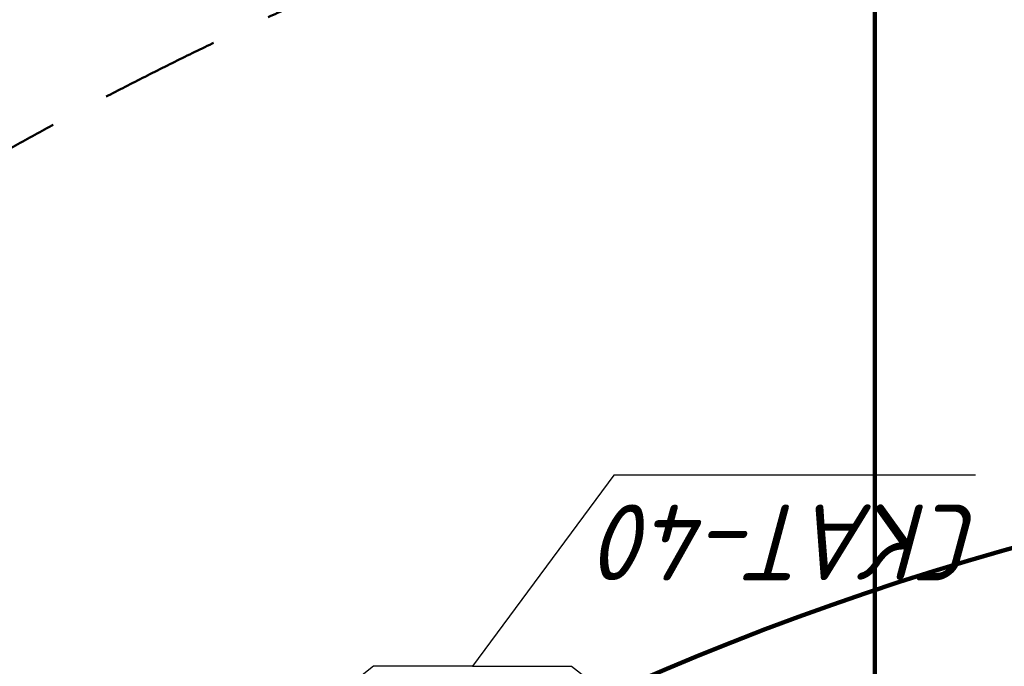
# Model space of a CAD drawing. Header units: millimetres. Extents: x 2204655785 to 2205143108, y 485765510 to 486291538.
# Tile 37 of 156: x 2204903722 to 2204914126, y 486192453 to 486199287. Entities that reach past the tile are written whole.
import ezdxf
from ezdxf.enums import TextEntityAlignment as Align
from ezdxf.lldxf.tags import DXFTag

# ---------------------------------------------------------------- set-up
doc = ezdxf.new("R2010")
doc.units = ezdxf.units.MM
for name, pattern in [('ACAD_ISO04W100', [30, 24, -3, 0, -3]), ('DASHED2', [9.524999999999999, 6.35, -3.175]), ('НЕВИДИМАЯ', [9.524999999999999, 6.35, -3.175]), ('НЕВИДИМАЯX2', [19.049999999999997, 12.7, -6.35]), ('осевая', [50.800000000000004, 31.75, -6.35, 6.35, -6.35])]:
    doc.linetypes.add(name, pattern=pattern)
for name, color, linetype in [('3', 7, 'Continuous'), ('ППР_Автокран СКАТ-40', 7, 'Continuous'), ('ППР_Автокран_Надписи', 5, 'Continuous'), ('ППР_Автокран_Опасная зона', 1, 'Continuous'), ('ППР_Автокран_Стрела', 7, 'Continuous'), ('ППР_Автокран_Стрела_15м', 7, 'Continuous'), ('ППР_Дороги рабочие', 30, 'Continuous'), ('ППР_Опасная зона от крана', 1, 'Continuous'), ('ППР_Разрез', 5, 'Continuous'), ('ППР_Стрела', 7, 'Continuous')]:
    doc.layers.add(name, color=color, linetype=linetype)
doc.layers.add('4', color=240, linetype='ACAD_ISO04W100', lineweight=15)
doc.styles.add('ППРк_М1-1', font='GOST_Common Italic.ttf', dxfattribs={"height": 800})
doc.styles.add('ППРк_М1-1кран', font='GOST_Common Italic.ttf', dxfattribs={"width": 0.8, "height": 600})
tags = doc.linetypes.add('опасная зона_Кран', pattern='A,30,-8,4,-8,30,-8,4,-8,30,-8,4,[230,Bbox.shx,S=2.5,R=0,X=0,Y=-10],-6', length=148).pattern_tags.tags
tags[24] = DXFTag(74, 5)
doc.dimstyles.new('ППРк_М1-1', dxfattribs={"dimtxt": 800, "dimasz": 550, "dimexe": 1.5, "dimexo": 0.675, "dimgap": 100, "dimtad": 1, "dimdec": 1, "dimlfac": 0.001, "dimzin": 1, "dimtxsty": 'ППРк_М1-1', "dimblk": 'OBLIQUE', "dimcen": 250, "dimclrd": 256, "dimclre": 256, "dimclrt": 256, "dimadec": 0, "dimazin": 0, "dimtfac": 1, "dimtdec": 1, "dimtmove": 0, "dimatfit": 3, "dimfxl": 1, "dimtfill": 1, "dimfrac": 2, "dimarcsym": 0})

# ---------------------------------------------------------------- blocks, each defined once
blk = doc.blocks.new('*U374')
at = {"layer": 'ППР_Опасная зона от крана', "linetype": 'опасная зона_Кран', "lineweight": 80, "ltscale": 100}
blk.add_arc((135.0000000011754, -2.756905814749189e-12), 54570, 90, 270, dxfattribs=at)
at = {"style": 'ППРк_М1-1', "width": 0.8}
for tag, p, height, flags in [('ОПАСНАЯ_ЗОНА', (25480.86349566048, 21929.54864936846), 800, 1), ('ОТЛЕТ_ГРУЗА', (25413.71794504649, 20678.22478634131), 800, 1), ('Кол-во_элементов', (2695.658620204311, -1978.247657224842), 1200, 8)]:
    blk.add_attdef(tag, p, '', height=height, dxfattribs=dict(at, flags=flags))
at = {"style": 'ППРк_М1-1', "width": 0.8, "flags": 8}
blk.add_attdef('МАРКА_КРАНА', text='', height=1200, dxfattribs=at).set_placement((8837.500000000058, 818.1705151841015), align=Align.CENTER)
blk.add_attdef('ВЫСОТА', text='', height=1200, dxfattribs=at).set_placement((9134.892518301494, -8454.019769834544), align=Align.MIDDLE_CENTER)
at = {"layer": 'Defpoints', "style": 'ППРк_М1-1', "width": 0.8, "flags": 1}
for tag, p in [('МАКСИМАЛЬНАЯ_ДЛИНА_ГРУЗА', (25470.43245178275, 19233.21998733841)), ('ШИРИНА_ГРУЗА', (25397.00754551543, 17803.51326374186))]:
    blk.add_attdef(tag, p, '', height=800, dxfattribs=at)
at = {"layer": 'ППР_Разрез', "style": 'ППРк_М1-1кран', "width": 0.8, "flags": 8}
for tag, p in [('РАЗРЕЗ2', (-1027.850051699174, 55181.16719955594)), ('РАЗРЕЗ', (-1731.871232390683, -54129.29106883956))]:
    blk.add_attdef(tag, p, '', height=800, dxfattribs=at)
at = {"layer": 'ППР_Стрела', "style": 'ППРк_М1-1кран', "width": 0.8, "flags": 8}
for tag, p, rotation in [('ВЫСОТА_КРЮКА_ГОРИЗ', (-22781.63655580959, 24557.60636817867), 317.0000000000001), ('ВЫСОТА_КРЮКА_НАКЛ', (-23522.05852620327, 23711.3998985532), 317.0000000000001), ('ГАБАРИТ_СТРЕЛЫ', (-25019.84159903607, 21408.71984927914), 317), ('ВЫЛЕТ', (-19745.37605332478, 16966.5384373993), 317)]:
    blk.add_attdef(tag, p, '', height=800, rotation=rotation, dxfattribs=at)
blk = doc.blocks.new('*U443')
at = {"layer": 'ППР_Опасная зона от крана', "linetype": 'опасная зона_Кран', "lineweight": 80, "ltscale": 100}
blk.add_arc((135.0000000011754, -2.756905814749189e-12), 50270, 90, 270, dxfattribs=at)
at = {"layer": 'ППР_Стрела', "linetype": 'НЕВИДИМАЯX2', "lineweight": 50, "ltscale": 100}
blk.add_arc((135.000000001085, 8.731149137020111e-11), 38700, 90, 270, dxfattribs=at)
at = {"layer": 'ППР_Стрела', "linetype": 'Continuous', "lineweight": 100}
blk.add_arc((135.000000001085, 8.731149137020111e-11), 30700, 90, 270, dxfattribs=at)
at = {"style": 'ППРк_М1-1', "width": 0.8}
for tag, p, height, flags in [('ОПАСНАЯ_ЗОНА', (25480.86349566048, 21929.54864936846), 800, 1), ('ОТЛЕТ_ГРУЗА', (25413.71794504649, 20678.22478634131), 800, 1), ('Кол-во_элементов', (2695.658620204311, -1978.247657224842), 1200, 8)]:
    blk.add_attdef(tag, p, '', height=height, dxfattribs=dict(at, flags=flags))
at = {"style": 'ППРк_М1-1', "width": 0.8, "flags": 8}
blk.add_attdef('МАРКА_КРАНА', text='', height=1200, dxfattribs=at).set_placement((8837.500000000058, 818.1705151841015), align=Align.CENTER)
blk.add_attdef('ВЫСОТА', text='', height=1200, dxfattribs=at).set_placement((9134.892518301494, -8454.019769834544), align=Align.MIDDLE_CENTER)
at = {"layer": 'Defpoints', "style": 'ППРк_М1-1', "width": 0.8, "flags": 1}
for tag, p in [('МАКСИМАЛЬНАЯ_ДЛИНА_ГРУЗА', (25470.43245178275, 19233.21998733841)), ('ШИРИНА_ГРУЗА', (25397.00754551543, 17803.51326374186))]:
    blk.add_attdef(tag, p, '', height=800, dxfattribs=at)
at = {"layer": 'ППР_Разрез', "style": 'ППРк_М1-1кран', "width": 0.8, "flags": 8}
for tag, p in [('РАЗРЕЗ2', (-1027.850051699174, 55181.16719955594)), ('РАЗРЕЗ', (-1731.871232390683, -54129.29106883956))]:
    blk.add_attdef(tag, p, '', height=800, dxfattribs=at)
at = {"layer": 'ППР_Стрела', "style": 'ППРк_М1-1кран', "width": 0.8, "flags": 8}
for tag, p, rotation in [('ВЫСОТА_КРЮКА_ГОРИЗ', (-19652.88990890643, 21607.87003767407), 317.0000000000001), ('ГАБАРИТ_СТРЕЛЫ', (-25019.84159903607, 21408.71984927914), 317), ('ВЫСОТА_КРЮКА_НАКЛ', (-20393.31187930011, 20761.66356804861), 317.0000000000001), ('ВЫЛЕТ', (-16616.62940642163, 14016.80210689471), 317)]:
    blk.add_attdef(tag, p, '', height=800, rotation=rotation, dxfattribs=at)
blk = doc.blocks.new('Поворотная СКАТ-40')
at = {"linetype": 'осевая', "lineweight": 18, "ltscale": 60}
for p, q in [((53757.7395195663, -2098111.622490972), (53757.73951819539, -2748111.622488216)), ((-271242.3154865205, -2423111.622489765), (378757.6845117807, -2423111.622490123))]:
    blk.add_line(p, q, dxfattribs=at)
at = {"lineweight": 30}
for p, q in [((-121361.6049969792, -2328788.244638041), (-138985.9508724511, -2382369.933435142)), ((-121361.6049969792, -2328788.244638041), (-81242.26048183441, -2328788.244638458)), ((-81242.26048201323, -2423111.622489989), (-81242.26048183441, -2328788.244638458)), ((-239084.2892567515, -2334139.622196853), (-268425.0482227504, -2382369.933433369)), ((-139717.9993321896, -2334139.622197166), (-239084.2892567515, -2334139.622196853)), ((-139717.9993332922, -2382369.93343462), (-139717.9993321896, -2334139.622197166)), ((-268425.0482227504, -2382369.933433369), (-81242.26048147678, -2382369.933433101)), ((-81242.26048201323, -2423111.622489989), (-81242.26048111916, -2517435.000340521)), ((138246.7732855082, -2441618.130490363), (138246.7732873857, -2523467.881794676)), ((132977.4743333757, -2447083.862468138), (-81242.26048108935, -2447083.862468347)), ((99488.90602716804, -2447083.862470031), (99488.90602844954, -2517435.000340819)), ((104758.2049810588, -2447083.862469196), (104758.2049802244, -2517435.000342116)), ((132977.474332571, -2517435.000341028), (132977.4743333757, -2447083.862468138)), ((-239084.2892569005, -2512083.622782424), (-268425.0482217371, -2463853.311545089)), ((-268425.0482217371, -2463853.311545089), (-81242.2604804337, -2463853.311544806)), ((-139717.9993343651, -2463853.31154421), (-139717.9993323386, -2512083.622782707)), ((-121361.6049962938, -2517435.000340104), (-138985.950873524, -2463853.311544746)), ((-139717.9993323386, -2512083.622782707), (-239084.2892569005, -2512083.622782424)), ((-7399.861785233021, -2517435.000342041), (-121361.6049970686, -2517435.000341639)), ((-81242.26048111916, -2517435.000340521), (-121361.6049962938, -2517435.000340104)), ((-7399.861785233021, -2517435.000342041), (132977.474332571, -2517435.000341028)), ((15424.01787409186, -2523467.881795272), (15424.01787394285, -2517435.000341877)), ((138246.7732873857, -2523467.881794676), (15424.01787248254, -2523467.881794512))]:
    blk.add_line(p, q, dxfattribs=at)
at = {"linetype": 'НЕВИДИМАЯ', "ltscale": 60}
blk.add_circle((53757.68451106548, -2423111.622489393), 325000.0000000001, dxfattribs=at)
at = {"lineweight": 30}
for centre, radius, start, end in [((53757.73951989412, -2423111.622489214), 52303.17536855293, 20.72184338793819, 159.2781569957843), ((24757.68451187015, -2423111.622489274), 296000.0000000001, 172.0886447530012, 187.9113546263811)]:
    blk.add_arc(centre, radius, start, end, dxfattribs=at)
blk = doc.blocks.new('ХОДОВАЯ В ПЛАНЕ СКАТ-40')
at = {"lineweight": 30}
for p, q in [((-249613.390329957, 311828.1029844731), (-273269.5962970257, 311828.1029844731)), ((-273269.5962970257, 209077.9770115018), (-273269.5962970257, 311828.1029844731)), ((-273269.5962970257, 311828.1029844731), (-249613.390329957, 311828.1029844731)), ((-249613.390329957, 209077.9770115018), (-249613.390329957, 311828.1029844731)), ((218386.6096730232, 311828.1029844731), (194730.4037029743, 311828.1029844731)), ((194730.4037029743, 209077.9770115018), (194730.4037029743, 311828.1029844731)), ((194730.4037029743, 311828.1029844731), (218386.6096730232, 311828.1029844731)), ((218386.6096730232, 209077.9770115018), (218386.6096730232, 311828.1029844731)), ((-281339.7869561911, 116059.0626129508), (-281339.7869561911, 209077.9770115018)), ((-281339.7869561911, 209077.9770115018), (-273269.5962970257, 209077.9770115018)), ((-273269.5962970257, 209077.9770115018), (-249613.390329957, 209077.9770115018)), ((-241543.1996737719, 209077.9770115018), (-249613.390329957, 209077.9770115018)), ((-241543.1996737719, 116059.0626129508), (-241543.1996737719, 209077.9770115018)), ((186660.2130467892, 116059.0626129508), (186660.2130467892, 209077.9770115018)), ((186660.2130467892, 209077.9770115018), (194730.4037029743, 209077.9770115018)), ((194730.4037029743, 209077.9770115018), (218386.6096730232, 209077.9770115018)), ((226456.8003292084, 209077.9770115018), (218386.6096730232, 209077.9770115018)), ((226456.8003292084, 116059.0626129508), (226456.8003292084, 209077.9770115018)), ((-475138.673276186, 116059.0626129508), (258916.9256474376, 116059.0626129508)), ((258916.9256474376, 116059.0626129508), (258916.9256474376, 9.387731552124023e-07)), ((258916.9256474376, -116059.0633934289), (258916.9256474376, 9.387731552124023e-07)), ((-475138.673276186, -116059.0633934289), (258916.9256474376, -116059.0633934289)), ((-254039.7869561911, -116059.0633934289), (-254039.7869561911, -209077.9777919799)), ((-214243.1996737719, -116059.0633934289), (-214243.1996737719, -209077.9777919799)), ((213960.2130438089, -116059.0633934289), (213960.2130438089, -209077.9777919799)), ((253756.8003262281, -116059.0633934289), (253756.8003262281, -209077.9777919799)), ((-254039.7869561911, -209077.9777919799), (-245969.5962970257, -209077.9777919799)), ((-245969.5962970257, -209077.9777919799), (-222313.390329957, -209077.9777919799)), ((-245969.5962970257, -209077.9777919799), (-245969.5962970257, -311828.1029840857)), ((-214243.1996737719, -209077.9777919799), (-222313.390329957, -209077.9777919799)), ((-222313.390329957, -209077.9777919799), (-222313.390329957, -311828.1029840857)), ((213960.2130438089, -209077.9777919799), (222030.4037029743, -209077.9777919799)), ((222030.4037029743, -209077.9777919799), (245686.6096730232, -209077.9777919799)), ((222030.4037029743, -209077.9777919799), (222030.4037029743, -311828.1029840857)), ((253756.8003262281, -209077.9777919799), (245686.6096730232, -209077.9777919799)), ((245686.6096730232, -209077.9777919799), (245686.6096730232, -311828.1029840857)), ((-222313.390329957, -311828.1029840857), (-245969.5962970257, -311828.1029840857)), ((-245969.5962970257, -311828.1029840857), (-222313.390329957, -311828.1029840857)), ((245686.6096730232, -311828.1029840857), (222030.4037029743, -311828.1029840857)), ((222030.4037029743, -311828.1029840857), (245686.6096730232, -311828.1029840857))]:
    blk.add_line(p, q, dxfattribs=at)
for p, q in [((-592312.7563830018, 142209.427752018), (-589939.1524299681, 145000.0000009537)), ((-592312.7563830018, 128723.6294847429), (-592312.7563830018, 142209.427752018)), ((-589939.1524299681, 145000.0000009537), (-590438.9798718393, 126849.8529735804)), ((-590438.9798718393, 126849.8529735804), (-592312.7563830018, 128723.6294847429)), ((-590438.9798718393, 122032.840838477), (-590438.9798718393, 126849.8529735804)), ((-590438.9798718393, -122032.8408365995), (-590438.9798718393, -126849.8529716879)), ((-590438.9798718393, -126849.8529716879), (-592312.7563830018, -128723.6294828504)), ((-592312.7563830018, -128723.6294828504), (-592312.7563830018, -142209.4277501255)), ((-589939.1524299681, -144999.9999990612), (-590438.9798718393, -126849.8529716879)), ((-592312.7563830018, -142209.4277501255), (-589939.1524299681, -144999.9999990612))]:
    blk.add_line(p, q)
for points in [[(-618006.1362718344, 9.387731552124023e-07), (-618006.1362718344, 104565.124810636), (-604535.3269551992, 122032.8400561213), (-475138.673276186, 122032.8400561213), (-475138.673276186, 9.387731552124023e-07)], [(-618006.1362718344, 9.387731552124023e-07), (-618006.1362718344, -104565.1255911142), (-604535.3269551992, -122032.8408365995), (-475138.673276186, -122032.8408365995), (-475138.673276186, 9.387731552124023e-07)]]:
    blk.add_lwpolyline(points, dxfattribs=at)
blk.add_circle((106.5648849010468, 9.387731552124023e-07), 40755.2012714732)
for centre, radius, start, end in [((-261441.4933120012, 300000.0000009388), 31868.38409179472, 291.7868526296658, 248.2131473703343), ((206558.5066879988, 300000.0000009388), 31868.38409179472, 291.7868526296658, 248.2131473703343), ((-261441.4933120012, 300000.0000009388), 19571.44135009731, 307.1824597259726, 232.8175402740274), ((206558.5066879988, 300000.0000009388), 19571.44135009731, 307.1824597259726, 232.8175402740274), ((-234141.4933120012, -299999.9999990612), 31868.38409179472, 111.7868526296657, 68.21314737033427), ((233858.5066879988, -299999.9999990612), 31868.38409179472, 111.7868526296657, 68.21314737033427), ((-234141.4933120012, -299999.9999990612), 19571.44135009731, 127.1824597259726, 52.81754027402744), ((233858.5066879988, -299999.9999990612), 19571.44135009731, 127.1824597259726, 52.81754027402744)]:
    blk.add_arc(centre, radius, start, end, dxfattribs=at)
at = {"layer": '3', "linetype": 'ByBlock', "lineweight": 25}
for p, q in [((-504141.4933149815, 124999.9992185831), (-458833.9323376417, 124999.9992185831)), ((-458833.9323376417, 124999.9992185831), (-458344.1445593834, 124920.9962883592)), ((-458344.1445593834, 124920.9962883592), (-456795.0493280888, 122032.8340703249)), ((-324141.4933149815, 124999.9992185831), (-278833.9323376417, 124999.9992185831)), ((-278833.9323376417, 124999.9992185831), (-278344.1445593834, 124920.9962883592)), ((-278344.1445593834, 124920.9962883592), (-276795.0493280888, 122032.8340703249)), ((-85442.72567677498, 124920.9962883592), (-86991.82090210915, 122032.8340703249)), ((-84952.93789851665, 124999.9992185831), (-85442.72567677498, 124920.9962883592)), ((-39645.37692117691, 124999.9992185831), (-84952.93789851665, 124999.9992185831)), ((-39645.37692117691, 124999.9992185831), (5662.184059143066, 124999.9992185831)), ((5662.184059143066, 124999.9992185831), (6151.97183740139, 124920.9962883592)), ((6151.97183740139, 124920.9962883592), (7701.06706571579, 122032.8340703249)), ((46061.1579324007, 124920.9962883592), (44512.06270110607, 122032.8340703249)), ((46550.94571065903, 124999.9992185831), (46061.1579324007, 124920.9962883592)), ((91858.50668799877, 124999.9992185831), (46550.94571065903, 124999.9992185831)), ((91858.50668799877, 124999.9992185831), (137166.0676653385, 124999.9992185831)), ((137166.0676653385, 124999.9992185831), (137655.8554435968, 124920.9962883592)), ((137655.8554435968, 124920.9962883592), (139204.9506719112, 122032.8340703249)), ((-504141.4933149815, 122032.8793475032), (-554182.4236665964, 122032.8314939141)), ((-554050.0026022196, 103825.7039645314), (-554050.0026022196, 122032.831620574)), ((-504141.4933149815, 122032.8793475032), (-454100.5629603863, 122032.8314939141)), ((-454232.9840247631, 103825.7039645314), (-454232.9840247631, 122032.831620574)), ((-324141.4933149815, 122032.8793475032), (-374182.4236665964, 122032.8314939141)), ((-374050.0026022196, 103825.7039645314), (-374050.0026022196, 122032.831620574)), ((-324141.4933149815, 122032.8793475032), (-274100.5629603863, 122032.8314939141)), ((-274232.9840247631, 103825.7039645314), (-274232.9840247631, 122032.831620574)), ((-39645.37692117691, 122032.8793475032), (-89686.30727279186, 122032.8314939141)), ((-89553.88620841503, 103825.7039645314), (-89553.88620841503, 122032.831620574)), ((-39645.37692117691, 122032.8793475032), (10395.55343341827, 122032.8314939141)), ((10263.13236904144, 103825.7039645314), (10263.13236904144, 122032.831620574)), ((91858.50668799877, 122032.8793475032), (41817.57633340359, 122032.8314939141)), ((41949.99739778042, 103825.7039645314), (41949.99739778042, 122032.831620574)), ((91858.50668799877, 122032.8793475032), (141899.4370396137, 122032.8314939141)), ((141767.0159752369, 103825.7039645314), (141767.0159752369, 122032.831620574)), ((-554050.0026022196, -103825.7047450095), (-554050.0026022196, -122032.8324010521)), ((-454232.9840247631, -103825.7047450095), (-454232.9840247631, -122032.8324010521)), ((-374050.0026022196, -103825.7047450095), (-374050.0026022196, -122032.8324010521)), ((-274232.9840247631, -103825.7047450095), (-274232.9840247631, -122032.8324010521)), ((-89553.88620841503, -103825.7047450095), (-89553.88620841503, -122032.8324010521)), ((10263.13236904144, -103825.7047450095), (10263.13236904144, -122032.8324010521)), ((41949.99739778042, -103825.7047450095), (41949.99739778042, -122032.8324010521)), ((141767.0159752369, -103825.7047450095), (141767.0159752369, -122032.8324010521)), ((-504141.4933149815, -122032.8801279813), (-554182.4236665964, -122032.8322743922)), ((-504141.4933149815, -122032.8801279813), (-454100.5629603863, -122032.8322743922)), ((-458344.1445593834, -124920.9970688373), (-456795.0493280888, -122032.834850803)), ((-324141.4933149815, -122032.8801279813), (-374182.4236665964, -122032.8322743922)), ((-324141.4933149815, -122032.8801279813), (-274100.5629603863, -122032.8322743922)), ((-278344.1445593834, -124920.9970688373), (-276795.0493280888, -122032.834850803)), ((-39645.37692117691, -122032.8801279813), (-89686.30727279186, -122032.8322743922)), ((-85442.72567677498, -124920.9970688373), (-86991.82090210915, -122032.834850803)), ((-39645.37692117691, -122032.8801279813), (10395.55343341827, -122032.8322743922)), ((6151.97183740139, -124920.9970688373), (7701.06706571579, -122032.834850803)), ((91858.50668799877, -122032.8801279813), (41817.57633340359, -122032.8322743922)), ((46061.1579324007, -124920.9970688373), (44512.06270110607, -122032.834850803)), ((91858.50668799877, -122032.8801279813), (141899.4370396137, -122032.8322743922)), ((137655.8554435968, -124920.9970688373), (139204.9506719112, -122032.834850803)), ((-504141.4933149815, -124999.9999990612), (-458833.9323376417, -124999.9999990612)), ((-458833.9323376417, -124999.9999990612), (-458344.1445593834, -124920.9970688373)), ((-324141.4933149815, -124999.9999990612), (-278833.9323376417, -124999.9999990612)), ((-278833.9323376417, -124999.9999990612), (-278344.1445593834, -124920.9970688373)), ((-84952.93789851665, -124999.9999990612), (-85442.72567677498, -124920.9970688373)), ((-39645.37692117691, -124999.9999990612), (-84952.93789851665, -124999.9999990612)), ((-39645.37692117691, -124999.9999990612), (5662.184059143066, -124999.9999990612)), ((5662.184059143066, -124999.9999990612), (6151.97183740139, -124920.9970688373)), ((46550.94571065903, -124999.9999990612), (46061.1579324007, -124920.9970688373)), ((91858.50668799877, -124999.9999990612), (46550.94571065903, -124999.9999990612)), ((91858.50668799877, -124999.9999990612), (137166.0676653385, -124999.9999990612)), ((137166.0676653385, -124999.9999990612), (137655.8554435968, -124920.9970688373))]:
    blk.add_line(p, q, dxfattribs=at)
at = {"layer": '3', "linetype": 'DASHED2', "lineweight": 25, "ltscale": 40}
for p, q in [((-504141.4933149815, 103826.6671189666), (-554182.4236665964, 103826.6671189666)), ((-554050.0026022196, 78890.00007748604), (-554050.0026022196, 98504.48283046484)), ((-554050.0026022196, 98504.48283046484), (-554050.0026022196, 78574.0491309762)), ((-549571.1442028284, 100937.5299805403), (-551740.9836118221, 103826.6671189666)), ((-549571.1442028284, 100937.5299805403), (-551180.2819525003, 98504.48283046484)), ((-504141.4933149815, 100937.5299805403), (-549571.1442028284, 100937.5299805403)), ((-504141.4933149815, 103826.6671189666), (-454100.5629603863, 103826.6671189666)), ((-504141.4933149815, 100937.5299805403), (-458711.8424241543, 100937.5299805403)), ((-504141.4933149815, 98504.48283046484), (-454232.9840247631, 98504.48283046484)), ((-458711.8424241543, 100937.5299805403), (-456542.0030151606, 103826.6671189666)), ((-458711.8424241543, 100937.5299805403), (-457102.7046744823, 98504.48283046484)), ((-454232.9840247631, 78890.00007748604), (-454232.9840247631, 98504.48283046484)), ((-454232.9840247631, 98504.48283046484), (-454232.9840247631, 78574.0491309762)), ((-324141.4933149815, 103826.6671189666), (-374182.4236665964, 103826.6671189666)), ((-374050.0026022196, 78890.00007748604), (-374050.0026022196, 98504.48283046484)), ((-374050.0026022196, 98504.48283046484), (-374050.0026022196, 78574.0491309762)), ((-369571.1442028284, 100937.5299805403), (-371740.9836118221, 103826.6671189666)), ((-369571.1442028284, 100937.5299805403), (-371180.2819525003, 98504.48283046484)), ((-324141.4933149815, 100937.5299805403), (-369571.1442028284, 100937.5299805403)), ((-324141.4933149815, 103826.6671189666), (-274100.5629603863, 103826.6671189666)), ((-324141.4933149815, 100937.5299805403), (-278711.8424241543, 100937.5299805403)), ((-324141.4933149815, 98504.48283046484), (-274232.9840247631, 98504.48283046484)), ((-278711.8424241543, 100937.5299805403), (-276542.0030151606, 103826.6671189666)), ((-278711.8424241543, 100937.5299805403), (-277102.7046744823, 98504.48283046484)), ((-274232.9840247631, 78890.00007748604), (-274232.9840247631, 98504.48283046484)), ((-274232.9840247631, 98504.48283046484), (-274232.9840247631, 78574.0491309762)), ((-39645.37692117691, 103826.6671189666), (-89686.30727279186, 103826.6671189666)), ((-89553.88620841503, 78890.00007748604), (-89553.88620841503, 98504.48283046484)), ((-89553.88620841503, 98504.48283046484), (-89553.88620841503, 78574.0491309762)), ((-39645.37692117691, 98504.48283046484), (-89553.88620841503, 98504.48283046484)), ((-85075.02780902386, 100937.5299805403), (-87244.86721801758, 103826.6671189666)), ((-85075.02780902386, 100937.5299805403), (-86684.1655586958, 98504.48283046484)), ((-39645.37692117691, 100937.5299805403), (-85075.02780902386, 100937.5299805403)), ((-39645.37692117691, 103826.6671189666), (10395.55343341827, 103826.6671189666)), ((-39645.37692117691, 100937.5299805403), (5784.273972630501, 100937.5299805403)), ((-39645.37692117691, 98504.48283046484), (10263.13236904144, 98504.48283046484)), ((5784.273972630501, 100937.5299805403), (7954.11337864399, 103826.6671189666)), ((5784.273972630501, 100937.5299805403), (7393.411719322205, 98504.48283046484)), ((10263.13236904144, 78890.00007748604), (10263.13236904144, 98504.48283046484)), ((10263.13236904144, 98504.48283046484), (10263.13236904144, 78574.0491309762)), ((91858.50668799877, 103826.6671189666), (41817.57633340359, 103826.6671189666)), ((41949.99739778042, 78890.00007748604), (41949.99739778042, 98504.48283046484)), ((41949.99739778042, 98504.48283046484), (41949.99739778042, 78574.0491309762)), ((91858.50668799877, 98504.48283046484), (41949.99739778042, 98504.48283046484)), ((46428.85579717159, 100937.5299805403), (44259.01638817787, 103826.6671189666)), ((46428.85579717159, 100937.5299805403), (44819.71804749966, 98504.48283046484)), ((91858.50668799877, 100937.5299805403), (46428.85579717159, 100937.5299805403)), ((91858.50668799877, 103826.6671189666), (141899.4370396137, 103826.6671189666)), ((91858.50668799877, 100937.5299805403), (137288.1575758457, 100937.5299805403)), ((91858.50668799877, 98504.48283046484), (141767.0159752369, 98504.48283046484)), ((137288.1575758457, 100937.5299805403), (139457.9969848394, 103826.6671189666)), ((137288.1575758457, 100937.5299805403), (138897.2953255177, 98504.48283046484)), ((141767.0159752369, 78890.00007748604), (141767.0159752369, 98504.48283046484)), ((141767.0159752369, 98504.48283046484), (141767.0159752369, 78574.0491309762)), ((-504141.4933149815, 78574.0491309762), (-554050.0026022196, 78574.0491309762)), ((-504141.4933149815, 78574.0491309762), (-454232.9840247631, 78574.0491309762)), ((-504141.4933149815, 75998.31053555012), (-458429.8019652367, 75998.31053555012)), ((-458429.8019652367, 76087.67500460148), (-456564.9985795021, 78574.0491309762)), ((-458429.8019652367, 75998.31053555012), (-458429.8019652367, 76087.67500460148)), ((-324141.4933149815, 78574.0491309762), (-374050.0026022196, 78574.0491309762)), ((-324141.4933149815, 78574.0491309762), (-274232.9840247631, 78574.0491309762)), ((-324141.4933149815, 75998.31053555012), (-278429.8019652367, 75998.31053555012)), ((-278429.8019652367, 76087.67500460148), (-276564.9985795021, 78574.0491309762)), ((-278429.8019652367, 75998.31053555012), (-278429.8019652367, 76087.67500460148)), ((-39645.37692117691, 78574.0491309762), (-89553.88620841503, 78574.0491309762)), ((-85357.06826794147, 76087.67500460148), (-87221.8716506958, 78574.0491309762)), ((-85357.06826794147, 75998.31053555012), (-85357.06826794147, 76087.67500460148)), ((-39645.37692117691, 75998.31053555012), (-85357.06826794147, 75998.31053555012)), ((-39645.37692117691, 78574.0491309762), (10263.13236904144, 78574.0491309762)), ((-39645.37692117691, 75998.31053555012), (6066.314428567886, 75998.31053555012)), ((6066.314428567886, 76087.67500460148), (7931.117814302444, 78574.0491309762)), ((6066.314428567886, 75998.31053555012), (6066.314428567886, 76087.67500460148)), ((91858.50668799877, 78574.0491309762), (41949.99739778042, 78574.0491309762)), ((46146.81533825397, 76087.67500460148), (44282.01195251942, 78574.0491309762)), ((46146.81533825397, 75998.31053555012), (46146.81533825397, 76087.67500460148)), ((91858.50668799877, 75998.31053555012), (46146.81533825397, 75998.31053555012)), ((91858.50668799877, 78574.0491309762), (141767.0159752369, 78574.0491309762)), ((91858.50668799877, 75998.31053555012), (137570.1980347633, 75998.31053555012)), ((137570.1980347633, 76087.67500460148), (139435.0014175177, 78574.0491309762)), ((137570.1980347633, 75998.31053555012), (137570.1980347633, 76087.67500460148)), ((-504141.4933149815, -78574.04991145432), (-554050.0026022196, -78574.04991145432)), ((-554050.0026022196, -98504.48361243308), (-554050.0026022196, -78574.04991145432)), ((-554050.0026022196, -78890.00085796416), (-554050.0026022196, -98504.48361243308)), ((-504141.4933149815, -75998.31131602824), (-458429.8019652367, -75998.31131602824)), ((-504141.4933149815, -78574.04991145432), (-454232.9840247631, -78574.04991145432)), ((-458429.8019652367, -75998.31131602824), (-458429.8019652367, -76087.6757850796)), ((-458429.8019652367, -76087.6757850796), (-456564.9985795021, -78574.04991145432)), ((-454232.9840247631, -98504.48361243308), (-454232.9840247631, -78574.04991145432)), ((-454232.9840247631, -78890.00085796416), (-454232.9840247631, -98504.48361243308)), ((-324141.4933149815, -78574.04991145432), (-374050.0026022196, -78574.04991145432)), ((-374050.0026022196, -98504.48361243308), (-374050.0026022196, -78574.04991145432)), ((-374050.0026022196, -78890.00085796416), (-374050.0026022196, -98504.48361243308)), ((-324141.4933149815, -75998.31131602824), (-278429.8019652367, -75998.31131602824)), ((-324141.4933149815, -78574.04991145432), (-274232.9840247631, -78574.04991145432)), ((-278429.8019652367, -75998.31131602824), (-278429.8019652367, -76087.6757850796)), ((-278429.8019652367, -76087.6757850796), (-276564.9985795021, -78574.04991145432)), ((-274232.9840247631, -98504.48361243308), (-274232.9840247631, -78574.04991145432)), ((-274232.9840247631, -78890.00085796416), (-274232.9840247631, -98504.48361243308)), ((-39645.37692117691, -78574.04991145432), (-89553.88620841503, -78574.04991145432)), ((-89553.88620841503, -98504.48361243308), (-89553.88620841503, -78574.04991145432)), ((-89553.88620841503, -78890.00085796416), (-89553.88620841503, -98504.48361243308)), ((-85357.06826794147, -76087.6757850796), (-87221.8716506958, -78574.04991145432)), ((-39645.37692117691, -75998.31131602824), (-85357.06826794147, -75998.31131602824)), ((-85357.06826794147, -75998.31131602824), (-85357.06826794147, -76087.6757850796)), ((-39645.37692117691, -75998.31131602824), (6066.314428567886, -75998.31131602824)), ((-39645.37692117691, -78574.04991145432), (10263.13236904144, -78574.04991145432)), ((6066.314428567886, -75998.31131602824), (6066.314428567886, -76087.6757850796)), ((6066.314428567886, -76087.6757850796), (7931.117814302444, -78574.04991145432)), ((10263.13236904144, -98504.48361243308), (10263.13236904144, -78574.04991145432)), ((10263.13236904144, -78890.00085796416), (10263.13236904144, -98504.48361243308)), ((91858.50668799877, -78574.04991145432), (41949.99739778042, -78574.04991145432)), ((41949.99739778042, -98504.48361243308), (41949.99739778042, -78574.04991145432)), ((41949.99739778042, -78890.00085796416), (41949.99739778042, -98504.48361243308)), ((46146.81533825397, -76087.6757850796), (44282.01195251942, -78574.04991145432)), ((91858.50668799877, -75998.31131602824), (46146.81533825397, -75998.31131602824)), ((46146.81533825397, -75998.31131602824), (46146.81533825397, -76087.6757850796)), ((91858.50668799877, -75998.31131602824), (137570.1980347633, -75998.31131602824)), ((91858.50668799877, -78574.04991145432), (141767.0159752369, -78574.04991145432)), ((137570.1980347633, -75998.31131602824), (137570.1980347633, -76087.6757850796)), ((137570.1980347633, -76087.6757850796), (139435.0014175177, -78574.04991145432)), ((141767.0159752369, -98504.48361243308), (141767.0159752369, -78574.04991145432)), ((141767.0159752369, -78890.00085796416), (141767.0159752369, -98504.48361243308)), ((-504141.4933149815, -103826.6678994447), (-554182.4236665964, -103826.6678994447)), ((-549571.1442028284, -100937.5307610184), (-551740.9836118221, -103826.6678994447)), ((-549571.1442028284, -100937.5307610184), (-551180.2819525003, -98504.48361243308)), ((-504141.4933149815, -100937.5307610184), (-549571.1442028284, -100937.5307610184)), ((-504141.4933149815, -98504.48361243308), (-454232.9840247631, -98504.48361243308)), ((-504141.4933149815, -100937.5307610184), (-458711.8424241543, -100937.5307610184)), ((-504141.4933149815, -103826.6678994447), (-454100.5629603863, -103826.6678994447)), ((-458711.8424241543, -100937.5307610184), (-457102.7046744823, -98504.48361243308)), ((-458711.8424241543, -100937.5307610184), (-456542.0030151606, -103826.6678994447)), ((-324141.4933149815, -103826.6678994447), (-374182.4236665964, -103826.6678994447)), ((-369571.1442028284, -100937.5307610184), (-371740.9836118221, -103826.6678994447)), ((-369571.1442028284, -100937.5307610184), (-371180.2819525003, -98504.48361243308)), ((-324141.4933149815, -100937.5307610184), (-369571.1442028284, -100937.5307610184)), ((-324141.4933149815, -98504.48361243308), (-274232.9840247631, -98504.48361243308)), ((-324141.4933149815, -100937.5307610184), (-278711.8424241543, -100937.5307610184)), ((-324141.4933149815, -103826.6678994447), (-274100.5629603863, -103826.6678994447)), ((-278711.8424241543, -100937.5307610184), (-277102.7046744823, -98504.48361243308)), ((-278711.8424241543, -100937.5307610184), (-276542.0030151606, -103826.6678994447)), ((-39645.37692117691, -103826.6678994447), (-89686.30727279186, -103826.6678994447)), ((-39645.37692117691, -98504.48361243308), (-89553.88620841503, -98504.48361243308)), ((-85075.02780902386, -100937.5307610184), (-87244.86721801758, -103826.6678994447)), ((-85075.02780902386, -100937.5307610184), (-86684.1655586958, -98504.48361243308)), ((-39645.37692117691, -100937.5307610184), (-85075.02780902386, -100937.5307610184)), ((-39645.37692117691, -98504.48361243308), (10263.13236904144, -98504.48361243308)), ((-39645.37692117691, -100937.5307610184), (5784.273972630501, -100937.5307610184)), ((-39645.37692117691, -103826.6678994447), (10395.55343341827, -103826.6678994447)), ((5784.273972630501, -100937.5307610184), (7393.411719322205, -98504.48361243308)), ((5784.273972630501, -100937.5307610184), (7954.11337864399, -103826.6678994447)), ((91858.50668799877, -103826.6678994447), (41817.57633340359, -103826.6678994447)), ((91858.50668799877, -98504.48361243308), (41949.99739778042, -98504.48361243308)), ((46428.85579717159, -100937.5307610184), (44259.01638817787, -103826.6678994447)), ((46428.85579717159, -100937.5307610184), (44819.71804749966, -98504.48361243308)), ((91858.50668799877, -100937.5307610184), (46428.85579717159, -100937.5307610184)), ((91858.50668799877, -98504.48361243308), (141767.0159752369, -98504.48361243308)), ((91858.50668799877, -100937.5307610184), (137288.1575758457, -100937.5307610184)), ((91858.50668799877, -103826.6678994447), (141899.4370396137, -103826.6678994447)), ((137288.1575758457, -100937.5307610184), (138897.2953255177, -98504.48361243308)), ((137288.1575758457, -100937.5307610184), (139457.9969848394, -103826.6678994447))]:
    blk.add_line(p, q, dxfattribs=at)
at = {"layer": '3', "linetype": 'ByBlock', "lineweight": 25}
for points in [[(-504141.4933149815, 124999.9992185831), (-549449.0542923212, 124999.9992185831), (-549938.8420705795, 124920.9962883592), (-551487.9372988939, 122032.8340703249)], [(-324141.4933149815, 124999.9992185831), (-369449.0542923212, 124999.9992185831), (-369938.8420705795, 124920.9962883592), (-371487.9372988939, 122032.8340703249)], [(-504141.4933149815, -124999.9999990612), (-549449.0542923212, -124999.9999990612), (-549938.8420705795, -124920.9970688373), (-551487.9372988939, -122032.834850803)], [(-324141.4933149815, -124999.9999990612), (-369449.0542923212, -124999.9999990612), (-369938.8420705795, -124920.9970688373), (-371487.9372988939, -122032.834850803)]]:
    blk.add_lwpolyline(points, dxfattribs=at)
at = {"layer": '3', "linetype": 'DASHED2', "lineweight": 25, "ltscale": 40}
for points in [[(-504141.4933149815, 98504.48283046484), (-554050.0026022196, 98504.48283046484)], [(-324141.4933149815, 98504.48283046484), (-374050.0026022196, 98504.48283046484)], [(-504141.4933149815, 75998.31053555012), (-549853.1846647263, 75998.31053555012), (-549853.1846647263, 76087.67500460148), (-551717.9880445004, 78574.0491309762)], [(-324141.4933149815, 75998.31053555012), (-369853.1846647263, 75998.31053555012), (-369853.1846647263, 76087.67500460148), (-371717.9880445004, 78574.0491309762)], [(-504141.4933149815, -75998.31131602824), (-549853.184661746, -75998.31131602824), (-549853.184661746, -76087.6757850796), (-551717.9880445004, -78574.04991145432)], [(-324141.4933149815, -75998.31131602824), (-369853.184661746, -75998.31131602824), (-369853.184661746, -76087.6757850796), (-371717.9880445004, -78574.04991145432)], [(-504141.4933149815, -98504.48361243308), (-554050.0026022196, -98504.48361243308)], [(-324141.4933149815, -98504.48361243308), (-374050.0026022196, -98504.48361243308)]]:
    blk.add_lwpolyline(points, dxfattribs=at)
at = {"layer": '4'}
for p, q in [((-261441.4933120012, 339684.6470335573), (-261441.4933120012, 311828.1029844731)), ((206558.5066879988, 339684.6470335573), (206558.5066879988, 311828.1029844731)), ((-291177.9069130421, 300000.0000009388), (-319034.4509636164, 300000.0000009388)), ((-221756.8462823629, 300000.0000009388), (-249613.390329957, 300000.0000009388)), ((194730.4037029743, 300000.0000009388), (166873.8596553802, 300000.0000009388)), ((246243.1537176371, 300000.0000009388), (218386.6096730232, 300000.0000009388)), ((-218421.5381001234, -299999.9999990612), (-246278.0821477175, -299999.9999990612)), ((-194456.8462793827, -299999.9999990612), (-222313.390329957, -299999.9999990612)), ((222030.4037029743, -299999.9999990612), (194173.8596553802, -299999.9999990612)), ((273543.1537206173, -299999.9999990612), (245686.6096730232, -299999.9999990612)), ((-234141.4933120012, -339684.6470331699), (-234141.4933120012, -311828.1029840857)), ((233858.5066879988, -339684.6470331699), (233858.5066879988, -311828.1029840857))]:
    blk.add_line(p, q, dxfattribs=at)
at = {"layer": '4', "ltscale": 50}
for p, q in [((106.5648849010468, 53646.20504175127), (106.5648849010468, -53646.20504136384)), ((53159.5831001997, 9.387731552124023e-07), (-52946.45333337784, 9.387731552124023e-07))]:
    blk.add_line(p, q, dxfattribs=at)
blk = doc.blocks.new('СКАТ-40т')
at = {"color": 7, "linetype": 'Continuous', "xscale": 0.009999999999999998, "yscale": 0.009999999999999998, "zscale": 0.009999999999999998, "rotation": 310.0013640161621}
blk.add_blockref('Поворотная СКАТ-40', (18216.18379165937, 15987.70311846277), dxfattribs=at)
at = {"xscale": 0.01, "yscale": 0.01, "zscale": 0.01, "rotation": 180}
blk.add_blockref('ХОДОВАЯ В ПЛАНЕ СКАТ-40', (1.066201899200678, -5.484209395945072e-06), dxfattribs=at)
blk.add_wipeout([(-1758.9160321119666, 2729.903992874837), (-1200.8536795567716, 2815.172489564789), (-562.1213585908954, 2053.997753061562), (-931.5795971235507, 1743.9704927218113), (-403.1322710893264, 1947.7813911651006), (-145.24277901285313, 1640.4555212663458), (-1590.3318999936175, 427.82314658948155), (-1848.2213920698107, 735.14901646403), (-1551.060367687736, 1214.5828698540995), (-1925.2242565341, 910.1633139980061), (-2563.956577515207, 1671.3380504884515), (-2383.102452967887, 2206.1240745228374), (-2089.1187889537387, 2489.595132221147)])
blk.add_wipeout([(325.59529620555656, -760.9412192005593), (-213.31492045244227, -1213.1624464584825), (-1590.3318999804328, 427.82314660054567), (-1051.4216833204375, 880.0443738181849)])
blk = doc.blocks.new('*D779')
at = {"layer": 'Defpoints', "color": 0, "transparency": 16777216}
for p in [(-3.752409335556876, 4.12280107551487), (13739.99003384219, -11615.12842047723), (13740.45875068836, -11614.57395697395)]:
    blk.add_point(p, dxfattribs=at)
at = {"layer": 'ППР_Автокран_Стрела', "lineweight": -2, "transparency": 16777216}
for p, q in [((-4.188179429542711, 3.607311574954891), (-5.189504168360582, 2.422805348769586)), ((-4.221126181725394, 3.568337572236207), (12976.30188486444, -10969.54309605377)), ((13740.02298059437, -11615.08944647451), (13739.02165585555, -11616.2739527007))]:
    blk.add_line(p, q, dxfattribs=at)
at = {"layer": 'ППР_Автокран_Стрела', "transparency": 16777216}
blk.add_solid([(13083.89943893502, -10842.26173789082), (12868.70433079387, -11096.82445421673), (13739.99003384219, -11615.12842047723)], dxfattribs=at)
at = {"layer": 'ППР_Автокран_Стрела', "transparency": 16777216, "insert": (6415.938262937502, -4964.680161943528), "char_height": 800, "attachment_point": 5, "rotation": 319.7904247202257, "style": 'ППРк_М1-1', "bg_fill": 3, "box_fill_scale": 1.1, "bg_fill_color": 256, "bg_fill_true_color": 13158600, "bg_fill_transparency": 0}
blk.add_mtext('{\\H0.625x;R=18м   Q=2.1т}', dxfattribs=at)
blk = doc.blocks.new('_None')
blk = doc.blocks.new('*U778')
at = {"layer": 'ППР_Автокран_Надписи'}
blk.add_line((-5317.307328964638, -8197.951442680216), (-1495.377693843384, -8197.951442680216), dxfattribs=at)
at = {"layer": 'ППР_Автокран_Стрела', "lineweight": 50}
blk.add_arc((-3.648832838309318, 4.558646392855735), 18000, 319.7868410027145, 219.7864304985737, dxfattribs=at)
at = {"layer": 'ППР_Автокран_Стрела_15м', "linetype": 'DASHED2', "lineweight": 35}
blk.add_arc((0.2172133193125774, 1.421839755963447), 15000, 319.786202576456, 219.7674369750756, dxfattribs=at)
at = {"layer": 'ППР_Автокран_Надписи', "insert": (-5243.437542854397, -7087.16847630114), "char_height": 800, "attachment_point": 1, "style": 'ППРк_М1-1'}
blk.add_mtext_dynamic_manual_height_columns('\\pxqc;СКАТ-40', width=3688.701472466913, gutter_width=4000, heights=[0], dxfattribs=at)
at = {"rotation": 270}
blk.add_blockref('СКАТ-40т', (-3.752403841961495, 4.472284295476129), dxfattribs=at)
at = {"layer": 'ППР_Автокран_Стрела'}
dim = blk.add_linear_dim(base=(13739.99003384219, -11615.12842047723), p1=(-3.752409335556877, 4.122801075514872), p2=(13740.45875068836, -11614.57395697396), angle=319.79042472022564, text='{\\H0.625x;R=18м   Q=2.1т}', dimstyle='ППРк_М1-1', override={"dimasz": 1000, "dimblk1": 'None', "dimsah": 1}, dxfattribs=at)
dim.commit()
dim.dimension.update_dxf_attribs({"geometry": '*D779', "text_midpoint": (6189.616589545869, -5232.40492780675), "dimtype": 161})
at = {"layer": 'ППР_Автокран_Надписи'}
blk.add_line((-1495.377693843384, -8197.951442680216), (-3.752409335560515, -6176.655280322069), dxfattribs=at)
at = {"layer": 'ППР_Автокран_Опасная зона', "color": 1, "linetype": 'опасная зона_Кран', "lineweight": 80, "ltscale": 100}
blk.add_arc((-3.648832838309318, 4.558646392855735), 29000, 319.7885373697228, 219.7881119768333, dxfattribs=at)

msp = doc.modelspace()

# ---------------------------------------------------------------- block references
msp.add_blockref('*U374', (2204954762.065516, 486208475.7545233))

# ---------------------------------------------------------------- next in the draw order: block references
at = {"rotation": 270}
msp.add_blockref('*U443', (2204922508.321666, 486164273.5441123), dxfattribs=at)

# ---------------------------------------------------------------- next in the draw order: block references
at = {"layer": 'ППР_Автокран СКАТ-40', "rotation": 180}
msp.add_blockref('*U778', (2204908503.750471, 486186276.0440883), dxfattribs=at)

# ---------------------------------------------------------------- next in the draw order: linework, layer by layer
msp.add_lwpolyline([(2204966658.324996, 486112028.5441123), (2204931258.321666, 486112028.5441123, -0.414213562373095), (2204919258.321666, 486124028.5441123), (2204919258.321666, 486131028.5441123), (2204915258.321666, 486131028.5441123), (2204915258.321667, 486149956.6111677), (2204900258.321666, 486149956.6111677), (2204900258.321666, 486170462.8221175), (2204903758.321666, 486172483.5480598), (2204903758.321666, 486181483.5480597), (2204912758.321666, 486181483.5480596), (2204912758.321667, 486222322.1140395, -0.1355335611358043), (2204914458.734195, 486228479.9138016), (2204918556.310516, 486235333.5542856, -0.2638665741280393), (2204928855.897987, 486241175.7545232)], format="xyb")
at = {"layer": 'ППР_Дороги рабочие', "lineweight": 100}
msp.add_line((2204912758.321667, 486222322.1140395), (2204912758.321666, 486181483.5480598), dxfattribs=at)

doc.saveas('drawing.dxf')
